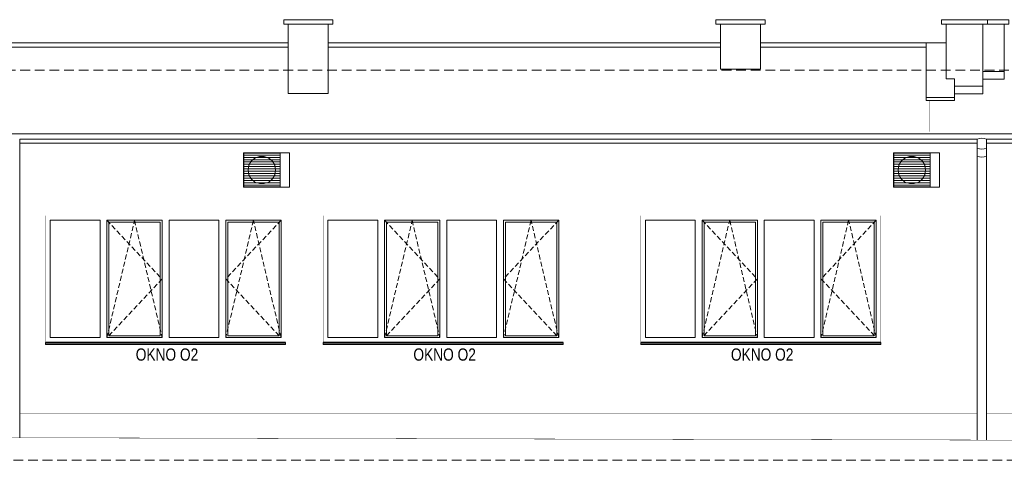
# Model space of a CAD drawing. Header units: millimetres. Extents: x 18880 to 99371, y -5529 to 27899.
# Tile 25 of 161: x 20350 to 21634, y 6757 to 7332. Entities that reach past the tile are written whole.
import ezdxf

# ---------------------------------------------------------------- set-up
doc = ezdxf.new("R2010")
doc.units = ezdxf.units.MM
doc.linetypes.add('DASHED', pattern=[19.05, 12.7, -6.35])
for name, color, linetype, lineweight in [('AA_HATCH', 251, 'Continuous', 0), ('AA_OPIS', 2, 'Continuous', 0), ('AA_WIDOK', 254, 'Continuous', 0)]:
    doc.layers.add(name, color=color, linetype=linetype, lineweight=lineweight)
doc.styles.add('ARIAL', font='arial.ttf')

# ---------------------------------------------------------------- blocks, each defined once
blk = doc.blocks.new('okno o1a')
at = {"layer": 'AA_OPIS', "linetype": 'DASHED', "ltscale": 0.5}
for points in [[(80, -6), (152, -82.5), (80, -159), (116, -6), (152, -159)], [(307, -6), (235, -82.5), (307, -159), (271, -6), (235, -159)]]:
    blk.add_lwpolyline(points, dxfattribs=at)
at = {"layer": 'AA_WIDOK', "color": 255, "const_width": 0.3}
for points in [[(0, -165.6), (0, 0)], [(0, 0), (313, 0)], [(313, 0), (313, -165.6)]]:
    blk.add_lwpolyline(points, dxfattribs=at)
at = {"layer": 'AA_WIDOK'}
for points in [[(6, -159), (6, -6)], [(6, -6), (71, -6)], [(71, -6), (71, -159)], [(80, -159), (80, -6)], [(80, -6), (152, -6)], [(82.5, -156.5), (82.5, -8.5)], [(82.5, -8.5), (149.5, -8.5)], [(149.5, -8.5), (149.5, -156.5)], [(152, -6), (152, -159)], [(161, -159), (161, -6)], [(161, -6), (226, -6)], [(226, -6), (226, -159)], [(235, -159), (235, -6)], [(235, -6), (307, -6)], [(237.5, -156.5), (237.5, -8.5)], [(237.5, -8.5), (304.5, -8.5)], [(304.5, -8.5), (304.5, -156.5)], [(307, -6), (307, -159)], [(71, -159), (6, -159)], [(152, -159), (80, -159)], [(149.5, -156.5), (82.5, -156.5)], [(226, -159), (161, -159)], [(307, -159), (235, -159)], [(304.5, -156.5), (237.5, -156.5)]]:
    blk.add_lwpolyline(points, dxfattribs=at)
at = {"layer": 'AA_WIDOK', "color": 4}
for points in [[(313, -165), (0, -165)], [(0, -165.6), (0, -165.8)], [(0, -165.8), (313, -165.8)], [(0, -167.5), (0, -165.8)], [(313, -165.8), (313, -165.6)], [(313, -167.5), (313, -165.8)], [(0, -167.5), (313, -167.5)], [(0, -168), (0, -167.5)], [(0, -168), (313, -168)], [(313, -168), (313, -167.5)]]:
    blk.add_lwpolyline(points, dxfattribs=at)
at = {"layer": 'AA_OPIS', "insert": (158.3, -173.1), "char_height": 16, "width": 300, "attachment_point": 2, "style": 'ARIAL'}
blk.add_mtext('{\\W0.8;OKNO O2}', dxfattribs=at)

msp = doc.modelspace()

# ---------------------------------------------------------------- linework, layer by layer
at = {"layer": 'AA_WIDOK'}
for points in [[(20694.43442, 7326.04582), (20758.43442, 7326.04582), (20758.43442, 7332.04582), (20694.43442, 7332.04582)], [(21257.93442, 7326.04582), (21321.93442, 7326.04582), (21321.93442, 7332.04582), (21257.93442, 7332.04582)], [(21551.93442, 7326.04582), (21611.93442, 7326.04582), (21611.93442, 7332.04582), (21551.93442, 7332.04582)], [(21611.93442, 7326.04582), (21639.93442, 7326.04582), (21639.93442, 7332.04582), (21611.93442, 7332.04582)]]:
    msp.add_lwpolyline(points, close=True, dxfattribs=at)
for points in [[(20700.43442, 7326.04582), (20700.43442, 7235.56994)], [(20752.43442, 7326.04582), (20700.43442, 7326.04582)], [(20752.43442, 7326.04582), (20752.43442, 7235.56994)], [(21263.93442, 7326.04582), (21315.93442, 7326.04582)], [(21263.93442, 7267.43955), (21263.93442, 7326.04582)], [(21315.93442, 7267.43955), (21315.93442, 7326.04582)], [(21557.93442, 7254.82969), (21557.93442, 7326.04582)], [(21605.93442, 7235.39208), (21605.93442, 7326.04582)], [(21605.93442, 7254.55952), (21633.93442, 7254.55952), (21633.93442, 7326.04582)], [(21315.93442, 7267.43955), (21263.93442, 7267.43955)], [(21568.93442, 7254.82969), (21557.93442, 7254.82969)], [(21633.93442, 7264.55952), (21605.93442, 7264.55952)], [(21605.93442, 7245.39208), (21568.93442, 7245.39208)], [(20752.43442, 7235.56994), (20700.43442, 7235.56994)], [(21605.93442, 7235.39208), (21568.93442, 7235.39208)], [(20350.2026, 7171.09847), (21598.55122, 7171.09847)], [(20701.93442, 7171.00277), (20350.2026, 7171.00277)], [(21598.55122, 7171.00277), (20701.93038, 7171.00277)], [(21610.55122, 7171.09847), (22886.07079, 7171.09847)], [(22446.93462, 7171.00277), (21610.55122, 7171.00277)], [(20641.93442, 7113.45538), (20641.93442, 7158.45538)], [(20641.93442, 7158.45538), (20701.93442, 7158.45538)], [(20641.93442, 7155.45538), (20642.53442, 7155.45538)], [(20641.93442, 7152.45538), (20642.53442, 7152.45538)], [(20689.93442, 7158.00538), (20642.53442, 7158.00538)], [(20642.53442, 7158.00538), (20642.53442, 7113.90538)], [(20642.53442, 7155.45538), (20689.93442, 7155.45538)], [(20642.53442, 7152.45538), (20689.93442, 7152.45538)], [(20656.93442, 7151.54384), (20652.14562, 7147.52556)], [(20662.80875, 7153.68192), (20656.93442, 7151.54384)], [(20669.06009, 7153.68192), (20662.80875, 7153.68192)], [(20674.93442, 7151.54384), (20669.06009, 7153.68192)], [(20679.72322, 7147.52556), (20674.93442, 7151.54384)], [(20689.93442, 7113.90538), (20689.93442, 7158.00538)], [(20701.93442, 7158.45538), (20701.93442, 7113.45538)], [(21489.36357, 7113.45538), (21489.36357, 7158.45538)], [(21489.36357, 7158.45538), (21549.36357, 7158.45538)], [(21489.36357, 7155.45538), (21489.96357, 7155.45538)], [(21489.36357, 7152.45538), (21489.96357, 7152.45538)], [(21537.36357, 7158.00538), (21489.96357, 7158.00538)], [(21489.96357, 7158.00538), (21489.96357, 7113.90538)], [(21489.96357, 7155.45538), (21537.36357, 7155.45538)], [(21489.96357, 7152.45538), (21537.36357, 7152.45538)], [(21504.36357, 7151.54384), (21499.57477, 7147.52556)], [(21510.2379, 7153.68192), (21504.36357, 7151.54384)], [(21516.48923, 7153.68192), (21510.2379, 7153.68192)], [(21522.36357, 7151.54384), (21516.48923, 7153.68192)], [(21527.15237, 7147.52556), (21522.36357, 7151.54384)], [(21536.93442, 7158.53608), (21536.93442, 7158.44039)], [(21537.36357, 7113.90538), (21537.36357, 7158.00538)], [(21549.36357, 7158.45538), (21549.36357, 7113.45538)], [(20641.93442, 7149.45538), (20642.53442, 7149.45538)], [(20641.93442, 7146.45538), (20642.53442, 7146.45538)], [(20641.93442, 7143.45538), (20642.53442, 7143.45538)], [(20641.93442, 7140.45538), (20642.53442, 7140.45538)], [(20642.53442, 7149.45538), (20689.93442, 7149.45538)], [(20642.53442, 7146.45538), (20689.93442, 7146.45538)], [(20642.53442, 7143.45538), (20689.93442, 7143.45538)], [(20642.53442, 7140.45538), (20689.93442, 7140.45538)], [(20649.01995, 7142.11174), (20647.93442, 7135.95538)], [(20652.14562, 7147.52556), (20649.01995, 7142.11174)], [(20682.84889, 7142.11174), (20679.72322, 7147.52556)], [(20683.93442, 7135.95538), (20682.84889, 7142.11174)], [(21489.36357, 7149.45538), (21489.96357, 7149.45538)], [(21489.36357, 7146.45538), (21489.96357, 7146.45538)], [(21489.36357, 7143.45538), (21489.96357, 7143.45538)], [(21489.36357, 7140.45538), (21489.96357, 7140.45538)], [(21489.96357, 7149.45538), (21537.36357, 7149.45538)], [(21489.96357, 7146.45538), (21537.36357, 7146.45538)], [(21489.96357, 7143.45538), (21537.36357, 7143.45538)], [(21489.96357, 7140.45538), (21537.36357, 7140.45538)], [(21496.4491, 7142.11174), (21495.36357, 7135.95538)], [(21499.57477, 7147.52556), (21496.4491, 7142.11174)], [(21530.27803, 7142.11174), (21527.15237, 7147.52556)], [(21531.36357, 7135.95538), (21530.27803, 7142.11174)], [(20641.93442, 7137.45538), (20642.53442, 7137.45538)], [(20641.93442, 7134.45538), (20642.53442, 7134.45538)], [(20641.93442, 7131.45538), (20642.53442, 7131.45538)], [(20641.93442, 7128.45538), (20642.53442, 7128.45538)], [(20641.93442, 7125.45538), (20642.53442, 7125.45538)], [(20642.53442, 7137.45538), (20689.93442, 7137.45538)], [(20642.53442, 7134.45538), (20689.93442, 7134.45538)], [(20642.53442, 7131.45538), (20689.93442, 7131.45538)], [(20642.53442, 7128.45538), (20689.93442, 7128.45538)], [(20642.53442, 7125.45538), (20689.93442, 7125.45538)], [(20647.93442, 7135.95538), (20649.01995, 7129.79902)], [(20649.01995, 7129.79902), (20652.14562, 7124.3852)], [(20679.72322, 7124.3852), (20682.84889, 7129.79902)], [(20682.84889, 7129.79902), (20683.93442, 7135.95538)], [(21489.36357, 7137.45538), (21489.96357, 7137.45538)], [(21489.36357, 7134.45538), (21489.96357, 7134.45538)], [(21489.36357, 7131.45538), (21489.96357, 7131.45538)], [(21489.36357, 7128.45538), (21489.96357, 7128.45538)], [(21489.36357, 7125.45538), (21489.96357, 7125.45538)], [(21489.96357, 7137.45538), (21537.36357, 7137.45538)], [(21489.96357, 7134.45538), (21537.36357, 7134.45538)], [(21489.96357, 7131.45538), (21537.36357, 7131.45538)], [(21489.96357, 7128.45538), (21537.36357, 7128.45538)], [(21489.96357, 7125.45538), (21537.36357, 7125.45538)], [(21495.36357, 7135.95538), (21496.4491, 7129.79902)], [(21496.4491, 7129.79902), (21499.57477, 7124.3852)], [(21527.15237, 7124.3852), (21530.27803, 7129.79902)], [(21530.27803, 7129.79902), (21531.36357, 7135.95538)], [(20641.93442, 7122.45538), (20642.53442, 7122.45538)], [(20641.93442, 7119.45538), (20642.53442, 7119.45538)], [(20641.93442, 7116.45538), (20642.53442, 7116.45538)], [(20701.93442, 7113.45538), (20641.93442, 7113.45538)], [(20642.53442, 7122.45538), (20689.93442, 7122.45538)], [(20642.53442, 7119.45538), (20689.93442, 7119.45538)], [(20642.53442, 7116.45538), (20689.93442, 7116.45538)], [(20642.53442, 7113.90538), (20689.93442, 7113.90538)], [(20652.14562, 7124.3852), (20656.93442, 7120.36692)], [(20656.93442, 7120.36692), (20662.80875, 7118.22884)], [(20662.80875, 7118.22884), (20669.06009, 7118.22884)], [(20669.06009, 7118.22884), (20674.93442, 7120.36692)], [(20674.93442, 7120.36692), (20679.72322, 7124.3852)], [(21489.36357, 7122.45538), (21489.96357, 7122.45538)], [(21489.36357, 7119.45538), (21489.96357, 7119.45538)], [(21489.36357, 7116.45538), (21489.96357, 7116.45538)], [(21549.36357, 7113.45538), (21489.36357, 7113.45538)], [(21489.96357, 7122.45538), (21537.36357, 7122.45538)], [(21489.96357, 7119.45538), (21537.36357, 7119.45538)], [(21489.96357, 7116.45538), (21537.36357, 7116.45538)], [(21489.96357, 7113.90538), (21537.36357, 7113.90538)], [(21499.57477, 7124.3852), (21504.36357, 7120.36692)], [(21504.36357, 7120.36692), (21510.2379, 7118.22884)], [(21510.2379, 7118.22884), (21516.48923, 7118.22884)], [(21516.48923, 7118.22884), (21522.36357, 7120.36692)], [(21522.36357, 7120.36692), (21527.15237, 7124.3852)]]:
    msp.add_lwpolyline(points, dxfattribs=at)
at = {"layer": 'AA_WIDOK', "color": 4}
for points in [[(19159.74106, 7302.01777), (20700.43442, 7302.01777)], [(20700.43442, 7296.01777), (19159.74106, 7296.01777)], [(20752.43441, 7302.01777), (21263.93442, 7302.01777)], [(21263.93442, 7296.01777), (20752.43441, 7296.01777)], [(21315.93442, 7302.01777), (21557.93442, 7302.01777)], [(21531.93442, 7296.01777), (21315.93442, 7296.01777)], [(21531.93442, 7226.74999), (21531.93442, 7302.01777)], [(21568.93442, 7226.74999), (21568.93442, 7254.82969)], [(21531.93442, 7226.74999), (21568.93442, 7226.74999)], [(24241.38181, 7183.01777), (19301.93442, 7183.01777)], [(21598.55122, 7176.01777), (20350.2026, 7176.01777)], [(20350.2026, 7176.01777), (20350.2026, 6786.86183)], [(21598.55122, 7176.01777), (21598.55122, 6783.85611)], [(22886.07079, 7176.01777), (21610.55122, 7176.01777)], [(21610.55122, 7176.01777), (21610.55122, 6783.82722)]]:
    msp.add_lwpolyline(points, dxfattribs=at)
at = {"layer": 'AA_WIDOK', "color": 9, "const_width": 0.3}
for points in [[(20700.43442, 7272.01777), (19159.74106, 7272.01777)], [(21263.93442, 7272.01777), (20752.43441, 7272.01777)], [(21531.93442, 7272.01777), (21315.93442, 7272.01777)], [(22512.93442, 7272.01777), (21633.93442, 7272.01777)], [(21536.93442, 7186.06569), (21536.93442, 7226.74999)], [(21563.93442, 7186.06569), (21563.93442, 7226.74999)], [(19259.68773, 7207.31238), (21536.93442, 7207.31238)], [(21563.93442, 7207.31238), (24235.93442, 7207.31238)], [(19287.73824, 7186.06569), (24240.06073, 7186.06569)]]:
    msp.add_lwpolyline(points, dxfattribs=at)
at = {"layer": 'AA_WIDOK', "color": 8, "linetype": 'DASHED'}
for points in [[(24268.93442, 7276.01777), (24268.93442, 7266.01777), (19159.74106, 7266.01777)], [(19560.93442, 6788.75031), (19560.93442, 6757.45538), (24256.93442, 6757.41944)]]:
    msp.add_lwpolyline(points, dxfattribs=at)
at = {"layer": 'AA_WIDOK', "color": 4}
msp.add_lwpolyline([(21531.93442, 7226.74999), (21568.93442, 7226.74999), (21568.93442, 7230.74999), (21531.93442, 7230.74999)], close=True, dxfattribs=at)
for points in [[(21610.55122, 7176.01777, 0.2262302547), (21598.55122, 7176.01777, -1)], [(21610.55122, 7164.68356, -0.2262302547), (21598.55122, 7164.68356, 1)], [(21610.55122, 7154.00441, -0.2262302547), (21598.55122, 7154.00441, 1)]]:
    msp.add_lwpolyline(points, format="xyb", dxfattribs=at)
at = {"layer": 'AA_WIDOK', "const_width": 0.5}
for points in [[(21598.55122, 6818.95538), (20350.2026, 6818.95538)], [(22886.07079, 6818.95538), (21610.55122, 6818.95538)]]:
    msp.add_lwpolyline(points, dxfattribs=at)
at = {"layer": 'AA_WIDOK', "color": 3, "const_width": 0.5}
msp.add_lwpolyline([(19565.86693, 6788.75031), (24256.93442, 6777.45538)], dxfattribs=at)

# ---------------------------------------------------------------- block references
at = {"layer": 'AA_HATCH'}
for p in [(20383.93442, 7076.45538), (20745.93442, 7076.45538), (21159.93442, 7076.45538)]:
    msp.add_blockref('okno o1a', p, dxfattribs=at)

doc.saveas('drawing.dxf')
